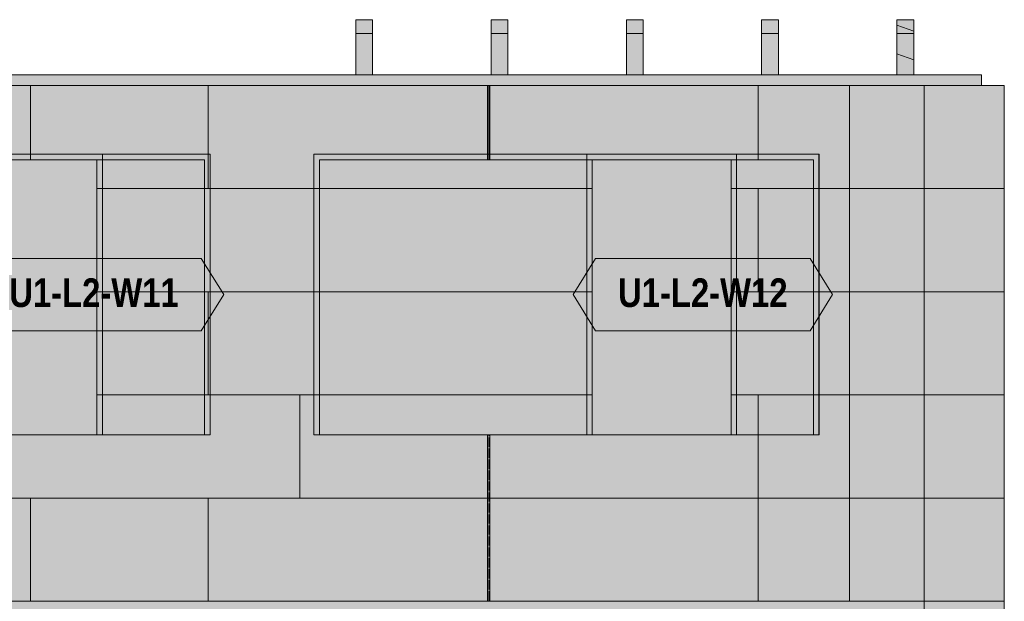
# Model space of a CAD drawing. Header units: millimetres. Extents: x -9749 to 3246, y -3965 to 5380.
# Tile 19 of 20: x -4366 to 0, y 2743 to 5321. Entities that reach past the tile are written whole.
import ezdxf
from ezdxf.enums import TextEntityAlignment as Align

# ---------------------------------------------------------------- set-up
doc = ezdxf.new("R2010")
doc.units = ezdxf.units.MM
doc.linetypes.add('DASHED', pattern=[1.524, 1.27, -0.254])
for name, color, linetype in [('FILL-C_CFBB93', 7, 'Continuous'), ('FILL-C_D9C49A', 7, 'Continuous'), ('FILL-EPS', 7, 'Continuous'), ('FILL-LIGHT', 7, 'Continuous'), ('FILL-TIMBER', 7, 'Continuous'), ('FILL-WHITE', 7, 'Continuous'), ('LINE-C_2E8C94', 7, 'Continuous'), ('LINE-C_337880', 7, 'Continuous'), ('LINE-INK', 7, 'Continuous'), ('LINE-STEEL_GREY', 7, 'Continuous'), ('LINE-TEAL_DK', 7, 'Continuous'), ('LINE-TEAL_DK-DASH', 7, 'DASHED'), ('LINE-TIMBER_DK', 7, 'Continuous'), ('TEXT-TEAL_DK', 7, 'Continuous')]:
    doc.layers.add(name, color=color, linetype=linetype)
doc.styles.add('OpenSansCondensed-Bold', font='OpenSansCondensed-Bold.ttf')

msp = doc.modelspace()

# ---------------------------------------------------------------- hatches: boundary and pattern name
at = {"layer": 'FILL-C_CFBB93', "true_color": 0xcfbb93}
h = msp.add_hatch(color=253, dxfattribs=at)
h.dxf.hatch_style = 1
h.paths.add_polyline_path([(-476.2, 5169.6), (-476.2, 5296.2), (-401.2, 5270.3), (-401.2, 5143.8)])
h = msp.add_hatch(color=253, dxfattribs=at)
h.dxf.hatch_style = 1
h.paths.add_polyline_path([(-476.2, 5296.2), (-401.2, 5270.3), (-401.2, 5143.8), (-476.2, 5169.6)])
at = {"layer": 'FILL-C_D9C49A', "true_color": 0xd9c49a}
h = msp.add_hatch(color=9, dxfattribs=at)
h.dxf.hatch_style = 1
h.paths.add_polyline_path([(-2876.2, 5259.1), (-2876.2, 5321), (-2801.2, 5321), (-2801.2, 5259.1)])
h = msp.add_hatch(color=9, dxfattribs=at)
h.dxf.hatch_style = 1
h.paths.add_polyline_path([(-2876.2, 5321), (-2801.2, 5321), (-2801.2, 5259.1), (-2876.2, 5259.1)])
h = msp.add_hatch(color=9, dxfattribs=at)
h.dxf.hatch_style = 1
h.paths.add_polyline_path([(-2276.2, 5259.1), (-2276.2, 5321), (-2201.2, 5321), (-2201.2, 5259.1)])
h = msp.add_hatch(color=9, dxfattribs=at)
h.dxf.hatch_style = 1
h.paths.add_polyline_path([(-2276.2, 5321), (-2201.2, 5321), (-2201.2, 5259.1), (-2276.2, 5259.1)])
h = msp.add_hatch(color=9, dxfattribs=at)
h.dxf.hatch_style = 1
h.paths.add_polyline_path([(-1676.2, 5259.1), (-1676.2, 5321), (-1601.2, 5321), (-1601.2, 5259.1)])
h = msp.add_hatch(color=9, dxfattribs=at)
h.dxf.hatch_style = 1
h.paths.add_polyline_path([(-1676.2, 5321), (-1601.2, 5321), (-1601.2, 5259.1), (-1676.2, 5259.1)])
h = msp.add_hatch(color=9, dxfattribs=at)
h.dxf.hatch_style = 1
h.paths.add_polyline_path([(-1076.2, 5259.1), (-1076.2, 5321), (-1001.2, 5321), (-1001.2, 5259.1)])
h = msp.add_hatch(color=9, dxfattribs=at)
h.dxf.hatch_style = 1
h.paths.add_polyline_path([(-1076.2, 5321), (-1001.2, 5321), (-1001.2, 5259.1), (-1076.2, 5259.1)])
h = msp.add_hatch(color=9, dxfattribs=at)
h.dxf.hatch_style = 1
h.paths.add_polyline_path([(-476.2, 5259.1), (-476.2, 5321), (-401.2, 5321), (-401.2, 5259.1)])
h = msp.add_hatch(color=9, dxfattribs=at)
h.dxf.hatch_style = 1
h.paths.add_polyline_path([(-476.2, 5321), (-401.2, 5321), (-401.2, 5259.1), (-476.2, 5259.1)])
at = {"layer": 'FILL-EPS', "true_color": 0xccffff}
h = msp.add_hatch(color=7, dxfattribs=at)
h.dxf.hatch_style = 1
h.paths.add_polyline_path([(-7493.1, 5029.2), (-355.9, 5029.2), (-355.9, 2743.2), (-7493.1, 2743.2)])
h.paths.add_polyline_path([(-3037.5, 4699.9), (-3037.5, 3480.2), (-1212, 3480.2), (-1212, 4699.9)], flags=0)
h.paths.add_polyline_path([(-4725, 4699.9), (-4725, 3480.2), (-4024.5, 3480.2), (-4024.5, 4699.9)], flags=0)
h.paths.add_polyline_path([(-5657.5, 4699.9), (-6638, 4699.9), (-6638, 3480.2), (-5657.5, 3480.2)], flags=0)
h = msp.add_hatch(color=7, dxfattribs=at)
h.dxf.hatch_style = 1
h.paths.add_polyline_path([(-7493.1, 5029.2), (-355.9, 5029.2), (-355.9, 2743.2), (-7493.1, 2743.2)])
h.paths.add_polyline_path([(-3062.5, 3480.2), (-1187, 3480.2), (-1187, 4724.9), (-3062.5, 4724.9)], flags=0)
h.paths.add_polyline_path([(-4750, 3480.2), (-3999.5, 3480.2), (-3999.5, 4724.9), (-4750, 4724.9)], flags=0)
h.paths.add_polyline_path([(-6663, 3480.2), (-5632.5, 3480.2), (-5632.5, 4724.9), (-6663, 4724.9)], flags=0)
h = msp.add_hatch(color=7, dxfattribs=at)
h.dxf.hatch_style = 1
h.paths.add_polyline_path([(-7493.1, 5029.2), (-355.9, 5029.2), (-355.9, 2743.2), (-7493.1, 2743.2)])
h.paths.add_polyline_path([(-1852, 4724.9), (-1852, 3480.2), (-821.5, 3480.2), (-821.5, 4724.9)], flags=0)
h.paths.add_polyline_path([(-4552, 4724.9), (-4552, 3480.2), (-3521.5, 3480.2), (-3521.5, 4724.9)], flags=0)
h.paths.add_polyline_path([(-5911.5, 4724.9), (-6662, 4724.9), (-6662, 3632.6), (-5911.5, 3632.6)], flags=0)
h = msp.add_hatch(color=7, dxfattribs=at)
h.dxf.hatch_style = 1
h.paths.add_polyline_path([(-7493.1, 2743.2), (-7493.1, 5029.2), (-355.9, 5029.2), (-355.9, 2743.2)])
h.paths.add_polyline_path([(-846.5, 3480.2), (-846.5, 4699.9), (-1827, 4699.9), (-1827, 3480.2)], flags=0)
h.paths.add_polyline_path([(-4527, 3480.2), (-3546.5, 3480.2), (-3546.5, 4699.9), (-4527, 4699.9)], flags=0)
h.paths.add_polyline_path([(-6637, 3632.6), (-5936.5, 3632.6), (-5936.5, 4699.9), (-6637, 4699.9)], flags=0)
h = msp.add_hatch(color=7, dxfattribs=at)
h.dxf.hatch_style = 1
h.paths.add_polyline_path([(-355.8, 5030.8), (-355.6, 5029.2), (0, 5029.2), (0, 2743.2), (-355.6, 2743.2), (-355.9, 2743.2), (-355.9, 5029.2), (-355.9, 5029.2), (-355.9, 5029.2), (-355.9, 5030.8), (-355.8, 5030.8)])
h = msp.add_hatch(color=7, dxfattribs=at)
h.dxf.hatch_style = 1
h.paths.add_polyline_path([(-355.9, 5029.2), (-354.3, 5029.4), (-354.3, 5029.3), (-354.3, 5029.3), (-354.3, 5029.3), (-354.3, 5029.3), (-354.3, 5029.3), (-354.3, 5029.3)])
h = msp.add_hatch(color=7, dxfattribs=at)
h.dxf.hatch_style = 1
h.paths.add_polyline_path([(-355.9, 5029.2), (-354.3, 5029.4), (-354.3, 5029.3), (-354.3, 5029.3), (-354.3, 5029.3), (-354.3, 5029.3), (-354.3, 5029.3), (-354.3, 5029.3), (-354.3, 5029.3)])
h = msp.add_hatch(color=7, dxfattribs=at)
h.dxf.hatch_style = 1
h.paths.add_polyline_path([(-355.9, 5029.2), (0, 5029.2), (0, 2743.2), (-355.9, 2743.2)])
h = msp.add_hatch(color=7, dxfattribs=at)
h.dxf.hatch_style = 1
h.paths.add_polyline_path([(-355.8, 2741.6), (-355.9, 2741.6), (-355.9, 5029.2), (-355.6, 5029.2), (0, 5029.2), (0, 2743.2), (-355.6, 2743.2), (-355.8, 2741.6)])
h = msp.add_hatch(color=7, dxfattribs=at)
h.dxf.hatch_style = 1
h.paths.add_polyline_path([(-355.9, 2743.2), (-355.9, 5029.2), (0, 5029.2), (0, 2743.2)])
h = msp.add_hatch(color=7, dxfattribs=at)
h.dxf.hatch_style = 1
h.paths.add_polyline_path([(-355.6, 5029.2), (0, 5029.2), (0, 2743.2), (-355.6, 2743.2)])
h = msp.add_hatch(color=7, dxfattribs=at)
h.dxf.hatch_style = 1
h.paths.add_polyline_path([(-355.6, 2743.2), (-355.6, 5029.2), (0, 5029.2), (0, 2743.2)])
h = msp.add_hatch(color=7, dxfattribs=at)
h.dxf.hatch_style = 1
h.paths.add_polyline_path([(-4750, 4724.9), (-3999.5, 4724.9), (-3999.5, 3480.2), (-4024.5, 3480.2), (-4024.5, 4699.9), (-4725, 4699.9), (-4725, 3480.2), (-4750, 3480.2)])
h = msp.add_hatch(color=7, dxfattribs=at)
h.dxf.hatch_style = 1
h.paths.add_polyline_path([(-4552, 4724.9), (-3521.5, 4724.9), (-3521.5, 3480.2), (-3546.5, 3480.2), (-3546.5, 4699.9), (-4527, 4699.9), (-4527, 3480.2), (-4552, 3480.2)])
h = msp.add_hatch(color=7, dxfattribs=at)
h.dxf.hatch_style = 1
h.paths.add_polyline_path([(-3062.5, 4724.9), (-1187, 4724.9), (-1187, 3480.2), (-1212, 3480.2), (-1212, 4699.9), (-3037.5, 4699.9), (-3037.5, 3480.2), (-3062.5, 3480.2)])
h = msp.add_hatch(color=7, dxfattribs=at)
h.dxf.hatch_style = 1
h.paths.add_polyline_path([(-1852, 4724.9), (-821.5, 4724.9), (-821.5, 3480.2), (-846.5, 3480.2), (-846.5, 4699.9), (-1827, 4699.9), (-1827, 3480.2), (-1852, 3480.2)])
h = msp.add_hatch(color=7, dxfattribs=at)
h.dxf.hatch_style = 1
h.paths.add_polyline_path([(-7493.1, 2743.2), (-355.9, 2743.2), (-355.9, 0), (-5608, 0), (-5608, 2109.1), (-6628.5, 2109.1), (-6628.5, 0), (-7493.1, 0)])
h.paths.add_polyline_path([(-3037.5, 2109.1), (-3037.5, 737), (-1212, 737), (-1212, 2109.1)], flags=0)
h.paths.add_polyline_path([(-4725, 2109.1), (-4725, 737), (-4024.5, 737), (-4024.5, 2109.1)], flags=0)
h = msp.add_hatch(color=7, dxfattribs=at)
h.dxf.hatch_style = 1
h.paths.add_polyline_path([(-7493.1, 2743.2), (-355.9, 2743.2), (-355.9, 0), (-5583, 0), (-5583, 2134.1), (-6653.5, 2134.1), (-6653.5, 0), (-7493.1, 0)])
h.paths.add_polyline_path([(-3062.5, 737), (-1187, 737), (-1187, 2134.1), (-3062.5, 2134.1)], flags=0)
h.paths.add_polyline_path([(-4750, 737), (-3999.5, 737), (-3999.5, 2134.1), (-4750, 2134.1)], flags=0)
h = msp.add_hatch(color=7, dxfattribs=at)
h.dxf.hatch_style = 1
h.paths.add_polyline_path([(-7493.1, 2743.2), (-355.9, 2743.2), (-355.9, 0), (-4457.5, 0), (-4457.5, 2134.1), (-5528, 2134.1), (-5528, 0), (-7493.1, 0)])
h.paths.add_polyline_path([(-1074, 2134.1), (-2949.5, 2134.1), (-2949.5, 1041.8), (-1074, 1041.8)], flags=0)
h.paths.add_polyline_path([(-6136.5, 2134.1), (-6887, 2134.1), (-6887, 1041.8), (-6136.5, 1041.8)], flags=0)
h = msp.add_hatch(color=7, dxfattribs=at)
h.dxf.hatch_style = 1
h.paths.add_polyline_path([(-7493.1, 0), (-7493.1, 2743.2), (-355.9, 2743.2), (-355.9, 0), (-4482.5, 0), (-4482.5, 2109.1), (-5503, 2109.1), (-5503, 0)])
h.paths.add_polyline_path([(-2924.5, 1041.8), (-1099, 1041.8), (-1099, 2109.1), (-2924.5, 2109.1)], flags=0)
h.paths.add_polyline_path([(-6862, 1041.8), (-6161.5, 1041.8), (-6161.5, 2109.1), (-6862, 2109.1)], flags=0)
h = msp.add_hatch(color=7, dxfattribs=at)
h.dxf.hatch_style = 1
h.paths.add_polyline_path([(-355.8, 2744.8), (-355.6, 2743.2), (0, 2743.2), (0, 0), (-355.6, 0), (-355.9, 0), (-355.9, 2743.2), (-355.9, 2743.2), (-355.9, 2743.2), (-355.9, 2744.8)])
h = msp.add_hatch(color=7, dxfattribs=at)
h.dxf.hatch_style = 1
h.paths.add_polyline_path([(-355.9, 2743.2), (-354.3, 2743.5), (-354.3, 2743.4), (-354.3, 2743.4), (-354.3, 2743.4), (-354.3, 2743.4), (-354.3, 2743.4), (-354.3, 2743.4), (-354.3, 2743.4)])
h = msp.add_hatch(color=7, dxfattribs=at)
h.dxf.hatch_style = 1
h.paths.add_polyline_path([(-355.9, 2743.2), (-354.3, 2743.4), (-354.3, 2743.4), (-354.3, 2743.4), (-354.3, 2743.4), (-354.3, 2743.4), (-354.3, 2743.4), (-354.3, 2743.4), (-354.3, 2743.4)])
h = msp.add_hatch(color=7, dxfattribs=at)
h.dxf.hatch_style = 1
h.paths.add_polyline_path([(-355.9, 2743.2), (0, 2743.2), (0, 0), (-355.9, 0)])
h = msp.add_hatch(color=7, dxfattribs=at)
h.dxf.hatch_style = 1
h.paths.add_polyline_path([(-355.8, -1.6), (-355.9, -1.6), (-355.9, 2743.2), (-355.6, 2743.2), (0, 2743.2), (0, 0), (-355.6, 0)])
h = msp.add_hatch(color=7, dxfattribs=at)
h.dxf.hatch_style = 1
h.paths.add_polyline_path([(-355.9, 0), (-355.9, 2743.2), (0, 2743.2), (0, 0)])
h = msp.add_hatch(color=7, dxfattribs=at)
h.dxf.hatch_style = 1
h.paths.add_polyline_path([(-355.6, 2743.2), (0, 2743.2), (0, 0), (-355.6, 0)])
h = msp.add_hatch(color=7, dxfattribs=at)
h.dxf.hatch_style = 1
h.paths.add_polyline_path([(-355.6, 0), (-355.6, 2743.2), (0, 2743.2), (0, 0)])
at = {"layer": 'FILL-LIGHT', "true_color": 0xd9d9d9}
h = msp.add_hatch(color=254, dxfattribs=at)
h.dxf.hatch_style = 1
h.paths.add_polyline_path([(-7747.4, 5029.2), (-7747.4, 5076), (-101.6, 5076), (-101.6, 5029.2)])
h = msp.add_hatch(color=254, dxfattribs=at)
h.dxf.hatch_style = 1
h.paths.add_polyline_path([(-7747.4, 5076), (-251.6, 5076), (-101.6, 5076), (-101.6, 5029.2), (-7597.4, 5029.2), (-7747.4, 5029.2)])
h = msp.add_hatch(color=254, dxfattribs=at)
h.dxf.hatch_style = 1
h.paths.add_polyline_path([(-7747.4, 5029.2), (-7747.4, 5076), (-7597.4, 5076), (-101.6, 5076), (-101.6, 5029.2), (-251.6, 5029.2)])
h = msp.add_hatch(color=254, dxfattribs=at)
h.dxf.hatch_style = 1
h.paths.add_polyline_path([(-7747.4, 5029.2), (-7747.4, 5076), (-101.6, 5076), (-101.6, 5029.2)])
at = {"layer": 'FILL-TIMBER', "true_color": 0xedd6a8}
h = msp.add_hatch(color=41, dxfattribs=at)
h.dxf.hatch_style = 1
h.paths.add_polyline_path([(-476.2, 5169.6), (-476.2, 5321), (-401.2, 5321), (-401.2, 5143.8), (-476.2, 5169.6)])
h = msp.add_hatch(color=41, dxfattribs=at)
h.dxf.hatch_style = 1
h.paths.add_polyline_path([(-476.2, 5296.2), (-476.2, 5321), (-401.2, 5321), (-401.2, 5270.3), (-476.2, 5296.2)])
h = msp.add_hatch(color=41, dxfattribs=at)
h.dxf.hatch_style = 1
h.paths.add_polyline_path([(-476.2, 5296.2), (-476.2, 5321), (-401.2, 5321), (-401.2, 5270.3), (-476.2, 5296.2)])
h = msp.add_hatch(color=41, dxfattribs=at)
h.dxf.hatch_style = 1
h.paths.add_polyline_path([(-476.2, 5169.6), (-476.2, 5321), (-401.2, 5321), (-401.2, 5143.8), (-476.2, 5169.6)])
h = msp.add_hatch(color=41, dxfattribs=at)
h.dxf.hatch_style = 1
h.paths.add_polyline_path([(-2876.2, 5259.1), (-2801.2, 5259.1), (-2801.2, 5076), (-2876.2, 5076), (-2876.2, 5259.1)])
h = msp.add_hatch(color=41, dxfattribs=at)
h.dxf.hatch_style = 1
h.paths.add_polyline_path([(-2876.2, 5076), (-2876.2, 5259.1), (-2801.2, 5259.1), (-2801.2, 5076)])
h = msp.add_hatch(color=41, dxfattribs=at)
h.dxf.hatch_style = 1
h.paths.add_polyline_path([(-2276.2, 5259.1), (-2201.2, 5259.1), (-2201.2, 5076), (-2276.2, 5076), (-2276.2, 5259.1)])
h = msp.add_hatch(color=41, dxfattribs=at)
h.dxf.hatch_style = 1
h.paths.add_polyline_path([(-2276.2, 5076), (-2276.2, 5259.1), (-2201.2, 5259.1), (-2201.2, 5076)])
h = msp.add_hatch(color=41, dxfattribs=at)
h.dxf.hatch_style = 1
h.paths.add_polyline_path([(-1676.2, 5259.1), (-1601.2, 5259.1), (-1601.2, 5076), (-1676.2, 5076)])
h = msp.add_hatch(color=41, dxfattribs=at)
h.dxf.hatch_style = 1
h.paths.add_polyline_path([(-1676.2, 5076), (-1676.2, 5259.1), (-1601.2, 5259.1), (-1601.2, 5076)])
h = msp.add_hatch(color=41, dxfattribs=at)
h.dxf.hatch_style = 1
h.paths.add_polyline_path([(-1076.2, 5259.1), (-1001.2, 5259.1), (-1001.2, 5076), (-1076.2, 5076)])
h = msp.add_hatch(color=41, dxfattribs=at)
h.dxf.hatch_style = 1
h.paths.add_polyline_path([(-1076.2, 5076), (-1076.2, 5259.1), (-1001.2, 5259.1), (-1001.2, 5076)])
h = msp.add_hatch(color=41, dxfattribs=at)
h.dxf.hatch_style = 1
h.paths.add_polyline_path([(-476.2, 5259.1), (-401.2, 5259.1), (-401.2, 5076), (-476.2, 5076)])
h = msp.add_hatch(color=41, dxfattribs=at)
h.dxf.hatch_style = 1
h.paths.add_polyline_path([(-476.2, 5076), (-476.2, 5259.1), (-401.2, 5259.1), (-401.2, 5076)])
at = {"layer": 'FILL-WHITE', "true_color": 0xffffff}
h = msp.add_hatch(color=7, dxfattribs=at)
h.dxf.hatch_style = 1
h.paths.add_polyline_path([(-4552, 3480.2), (-4552, 4724.4), (-3522, 4724.4), (-3522, 3480.2)])
h = msp.add_hatch(color=7, dxfattribs=at)
h.dxf.hatch_style = 1
h.paths.add_polyline_path([(-4552, 4724.4), (-3522, 4724.4), (-3522, 3480.2), (-4552, 3480.2)])
h = msp.add_hatch(color=7, dxfattribs=at)
h.dxf.hatch_style = 1
h.paths.add_polyline_path([(-4552, 4724.4), (-3522, 4724.4), (-3522, 3480.2), (-4552, 3480.2)])
h = msp.add_hatch(color=7, dxfattribs=at)
h.dxf.hatch_style = 1
h.paths.add_polyline_path([(-1852, 3480.2), (-1852, 4724.4), (-822, 4724.4), (-822, 3480.2)])
h = msp.add_hatch(color=7, dxfattribs=at)
h.dxf.hatch_style = 1
h.paths.add_polyline_path([(-1852, 4724.4), (-822, 4724.4), (-822, 3480.2), (-1852, 3480.2)])
h = msp.add_hatch(color=7, dxfattribs=at)
h.dxf.hatch_style = 1
h.paths.add_polyline_path([(-1852, 4724.4), (-822, 4724.4), (-822, 3480.2), (-1852, 3480.2)])
h = msp.add_hatch(color=7, dxfattribs=at)
h.dxf.hatch_style = 1
h.paths.add_polyline_path([(-4612.7, 4102.3), (-4512.7, 4262.3), (-3561.3, 4262.3), (-3461.3, 4102.3), (-3561.3, 3942.3), (-4512.7, 3942.3)])
h = msp.add_hatch(color=7, dxfattribs=at)
h.dxf.hatch_style = 1
h.paths.add_polyline_path([(-1912.7, 4102.3), (-1812.7, 4262.3), (-861.3, 4262.3), (-761.3, 4102.3), (-861.3, 3942.3), (-1812.7, 3942.3)])

# ---------------------------------------------------------------- linework, layer by layer
at = {"layer": 'LINE-C_2E8C94', "lineweight": 5}
for points in [[(-7493.1, 5029.2), (-355.9, 5029.2), (-355.9, 2743.2), (-7493.1, 2743.2)], [(-7493.1, 5029.2), (-355.9, 5029.2), (-355.9, 2743.2), (-7493.1, 2743.2)], [(-7493.1, 5029.2), (-355.9, 5029.2), (-355.9, 2743.2), (-7493.1, 2743.2)], [(-7493.1, 2743.2), (-7493.1, 5029.2), (-355.9, 5029.2), (-355.9, 2743.2)], [(-355.8, 5030.8), (-355.6, 5029.2), (0, 5029.2), (0, 2743.2), (0, 2743.2), (0, 2743.2), (-355.6, 2743.2), (-355.9, 2743.2), (-355.9, 5029.2), (-355.9, 5029.2), (-355.9, 5029.2), (-355.9, 5030.8), (-355.8, 5030.8), (-355.8, 5030.8)], [(-355.9, 5029.2), (-354.3, 5029.4), (-354.3, 5029.3), (-354.3, 5029.3), (-354.3, 5029.3), (-354.3, 5029.3), (-354.3, 5029.3), (-354.3, 5029.3)], [(-355.9, 5029.2), (-354.3, 5029.4), (-354.3, 5029.3), (-354.3, 5029.3), (-354.3, 5029.3), (-354.3, 5029.3), (-354.3, 5029.3), (-354.3, 5029.3), (-354.3, 5029.3)], [(-355.9, 5029.2), (-355.9, 5029.2), (-355.9, 5029.2), (0, 5029.2), (0, 2743.2), (0, 2743.2), (-355.9, 2743.2), (-355.9, 5029.2)], [(-355.8, 2741.6), (-355.9, 2741.6), (-355.9, 5029.2), (-355.6, 5029.2), (0, 5029.2), (0, 2743.2), (-355.6, 2743.2), (-355.8, 2741.6), (-355.8, 2741.6)], [(-355.9, 2743.2), (-355.9, 5029.2), (0, 5029.2), (0, 5029.2), (0, 5029.2), (0, 5029.2), (0, 2743.2)], [(-355.6, 5029.2), (0, 5029.2), (0, 2743.2), (0, 2743.2), (0, 2743.2), (-355.6, 2743.2)], [(-355.6, 2743.2), (-355.6, 2743.2), (-355.6, 5029.2), (0, 5029.2), (0, 2743.2), (-355.6, 2743.2)], [(-4750, 4724.9), (-3999.5, 4724.9), (-3999.5, 3480.2), (-4024.5, 3480.2), (-4024.5, 4699.9), (-4725, 4699.9), (-4725, 3480.2), (-4750, 3480.2)], [(-4750, 3480.2), (-3999.5, 3480.2), (-3999.5, 4724.9), (-4750, 4724.9)], [(-4552, 4724.9), (-4552, 3480.2), (-3521.5, 3480.2), (-3521.5, 4724.9)], [(-4552, 4724.9), (-3521.5, 4724.9), (-3521.5, 3480.2), (-3546.5, 3480.2), (-3546.5, 4699.9), (-4527, 4699.9), (-4527, 3480.2), (-4552, 3480.2)], [(-3062.5, 4724.9), (-1187, 4724.9), (-1187, 3480.2), (-1212, 3480.2), (-1212, 4699.9), (-3037.5, 4699.9), (-3037.5, 3480.2), (-3062.5, 3480.2)], [(-3062.5, 3480.2), (-1187, 3480.2), (-1187, 4724.9), (-3062.5, 4724.9)], [(-1852, 4724.9), (-1852, 3480.2), (-821.5, 3480.2), (-821.5, 4724.9)], [(-1852, 4724.9), (-821.5, 4724.9), (-821.5, 3480.2), (-846.5, 3480.2), (-846.5, 4699.9), (-1827, 4699.9), (-1827, 3480.2), (-1852, 3480.2)], [(-4725, 4699.9), (-4725, 3480.2), (-4024.5, 3480.2), (-4024.5, 4699.9)], [(-4527, 3480.2), (-3546.5, 3480.2), (-3546.5, 4699.9), (-4527, 4699.9)], [(-3037.5, 4699.9), (-3037.5, 3480.2), (-1212, 3480.2), (-1212, 4699.9)], [(-846.5, 3480.2), (-846.5, 4699.9), (-1827, 4699.9), (-1827, 3480.2)], [(-7493.1, 2743.2), (-355.9, 2743.2), (-355.9, 0), (-5608, 0), (-5608, 2109.1), (-6628.5, 2109.1), (-6628.5, 0), (-7493.1, 0)], [(-7493.1, 2743.2), (-355.9, 2743.2), (-355.9, 0), (-5583, 0), (-5583, 2134.1), (-6653.5, 2134.1), (-6653.5, 0), (-7493.1, 0)], [(-7493.1, 2743.2), (-355.9, 2743.2), (-355.9, 0), (-4457.5, 0), (-4457.5, 2134.1), (-5528, 2134.1), (-5528, 0), (-7493.1, 0)], [(-7493.1, 0), (-7493.1, 2743.2), (-355.9, 2743.2), (-355.9, 0), (-4482.5, 0), (-4482.5, 2109.1), (-5503, 2109.1), (-5503, 0)], [(-355.8, 2744.8), (-355.6, 2743.2), (0, 2743.2), (0, 0), (0, 0), (0, 0), (-355.6, 0), (-355.6, 0), (-355.9, 0), (-355.9, 2743.2), (-355.9, 2743.2), (-355.9, 2743.2), (-355.9, 2744.8)], [(-355.9, 2743.2), (-354.3, 2743.5), (-354.3, 2743.4), (-354.3, 2743.4), (-354.3, 2743.4), (-354.3, 2743.4), (-354.3, 2743.4), (-354.3, 2743.4), (-354.3, 2743.4)], [(-355.9, 2743.2), (-354.3, 2743.4), (-354.3, 2743.4), (-354.3, 2743.4), (-354.3, 2743.4), (-354.3, 2743.4), (-354.3, 2743.4), (-354.3, 2743.4), (-354.3, 2743.4)], [(-355.9, 2743.2), (-355.9, 2743.2), (0, 2743.2), (0, 0), (-355.9, 0), (-355.9, 2743.2)], [(-355.8, -1.6), (-355.9, -1.6), (-355.9, 2743.2), (-355.6, 2743.2), (-355.6, 2743.2), (0, 2743.2), (0, 2743.2), (0, 0), (-355.6, 0)], [(-355.9, 0), (-355.9, 0), (-355.9, 2743.2), (0, 2743.2), (0, 2743.2), (0, 2743.2), (0, 0)], [(-355.6, 2743.2), (-355.6, 2743.2), (-355.6, 2743.2), (0, 2743.2), (0, 0), (0, 0), (0, 0), (-355.6, 0)], [(-355.6, 0), (-355.6, 2743.2), (0, 2743.2), (0, 2743.2), (0, 0)]]:
    msp.add_lwpolyline(points, close=True, dxfattribs=at)
at = {"layer": 'LINE-C_337880', "lineweight": 5}
for p, q in [((-4318.4, 4700.9), (-4318.4, 5028.2)), ((-4318.4, 4725.9), (-4318.4, 5028.2)), ((-3530.6, 4725.9), (-3530.6, 5028.2)), ((-3530.6, 4572), (-3530.6, 5028.2)), ((-2291.2, 4700.9), (-2291.2, 5028.2)), ((-2291.2, 4725.9), (-2291.2, 5028.2)), ((-2281.6, 4700.9), (-2281.6, 5028.2)), ((-2281.6, 4725.9), (-2281.6, 5028.2)), ((-1092.2, 4725.9), (-1092.2, 5028.2)), ((-1092.2, 4700.9), (-1092.2, 5028.2)), ((-685.8, 4572), (-685.8, 5028.2)), ((-685.8, 4572), (-685.8, 5028.2)), ((-4318.4, 4700.9), (-4318.4, 4723.9)), ((-3530.6, 4572), (-3530.6, 4723.9)), ((-2291.2, 4700.9), (-2291.2, 4723.9)), ((-2281.6, 4700.9), (-2281.6, 4723.9)), ((-1092.2, 4700.9), (-1092.2, 4723.9)), ((-4023.5, 4572), (-3038.5, 4572)), ((-4023.5, 4572), (-4000.5, 4572)), ((-3998.5, 4572), (-3063.5, 4572)), ((-3530.6, 4572), (-1828, 4572)), ((-3520.5, 4572), (-1853, 4572)), ((-3061.5, 4572), (-3038.5, 4572)), ((-1851, 4572), (-1828, 4572)), ((-1211, 4572), (-1092.2, 4572)), ((-1211, 4572), (-1188, 4572)), ((-1186, 4572), (-1092.2, 4572)), ((-1092.2, 4114.8), (-1092.2, 4572)), ((-1092.2, 4572), (-685.8, 4572)), ((-1092.2, 4114.8), (-1092.2, 4572)), ((-1092.2, 4572), (-685.8, 4572)), ((-845.5, 4572), (-822.5, 4572)), ((-845.5, 4572), (-685.8, 4572)), ((-820.5, 4572), (-685.8, 4572)), ((-685.8, 4572), (-356.9, 4572)), ((-685.8, 4572), (-356.9, 4572)), ((-685.8, 4114.8), (-685.8, 4572)), ((-685.8, 4572), (-356.9, 4572)), ((-685.8, 4114.8), (-685.8, 4572)), ((-685.8, 4572), (-356.9, 4572)), ((-354.8, 4572), (-1, 4572)), ((-354.8, 4572), (-1, 4572)), ((-354.8, 4572), (-1, 4572)), ((-354.8, 4572), (-1, 4572)), ((-354.6, 4572), (-1, 4572)), ((-354.6, 4572), (-1, 4572)), ((-4023.5, 4114.8), (-3038.5, 4114.8)), ((-4023.5, 4114.8), (-4000.5, 4114.8)), ((-3998.5, 4114.8), (-3063.5, 4114.8)), ((-3530.6, 3657.6), (-3530.6, 4114.8)), ((-3530.6, 3657.6), (-3530.6, 4114.8)), ((-3530.6, 4114.8), (-1828, 4114.8)), ((-3520.5, 4114.8), (-1853, 4114.8)), ((-3061.5, 4114.8), (-3038.5, 4114.8)), ((-1851, 4114.8), (-1828, 4114.8)), ((-1211, 4114.8), (-1092.2, 4114.8)), ((-1211, 4114.8), (-1188, 4114.8)), ((-1186, 4114.8), (-1092.2, 4114.8)), ((-1092.2, 4114.8), (-685.8, 4114.8)), ((-1092.2, 4114.8), (-685.8, 4114.8)), ((-845.5, 4114.8), (-822.5, 4114.8)), ((-845.5, 4114.8), (-685.8, 4114.8)), ((-820.5, 4114.8), (-685.8, 4114.8)), ((-685.8, 3657.6), (-685.8, 4114.8)), ((-685.8, 4114.8), (-356.9, 4114.8)), ((-685.8, 3657.6), (-685.8, 4114.8)), ((-685.8, 4114.8), (-356.9, 4114.8)), ((-685.8, 4114.8), (-356.9, 4114.8)), ((-685.8, 4114.8), (-356.9, 4114.8)), ((-354.8, 4114.8), (-1, 4114.8)), ((-354.8, 4114.8), (-1, 4114.8)), ((-354.8, 4114.8), (-1, 4114.8)), ((-354.8, 4114.8), (-1, 4114.8)), ((-354.6, 4114.8), (-1, 4114.8)), ((-354.6, 4114.8), (-1, 4114.8)), ((-4023.5, 3657.6), (-3038.5, 3657.6)), ((-4023.5, 3657.6), (-4000.5, 3657.6)), ((-3998.5, 3657.6), (-3063.5, 3657.6)), ((-3530.6, 3657.6), (-3124.2, 3657.6)), ((-3520.5, 3657.6), (-3124.2, 3657.6)), ((-3124.2, 3200.4), (-3124.2, 3657.6)), ((-3124.2, 3657.6), (-1853, 3657.6)), ((-3124.2, 3200.4), (-3124.2, 3657.6)), ((-3124.2, 3657.6), (-1828, 3657.6)), ((-3061.5, 3657.6), (-3038.5, 3657.6)), ((-1851, 3657.6), (-1828, 3657.6)), ((-1211, 3657.6), (-1092.2, 3657.6)), ((-1211, 3657.6), (-1188, 3657.6)), ((-1186, 3657.6), (-1092.2, 3657.6)), ((-1092.2, 3200.4), (-1092.2, 3657.6)), ((-1092.2, 3657.6), (-685.8, 3657.6)), ((-1092.2, 3200.4), (-1092.2, 3657.6)), ((-1092.2, 3657.6), (-685.8, 3657.6)), ((-845.5, 3657.6), (-822.5, 3657.6)), ((-845.5, 3657.6), (-685.8, 3657.6)), ((-820.5, 3657.6), (-685.8, 3657.6)), ((-685.8, 3657.6), (-356.9, 3657.6)), ((-685.8, 3657.6), (-356.9, 3657.6)), ((-685.8, 3200.4), (-685.8, 3657.6)), ((-685.8, 3657.6), (-356.9, 3657.6)), ((-685.8, 3200.4), (-685.8, 3657.6)), ((-685.8, 3657.6), (-356.9, 3657.6)), ((-354.8, 3657.6), (-1, 3657.6)), ((-354.8, 3657.6), (-1, 3657.6)), ((-354.8, 3657.6), (-1, 3657.6)), ((-354.8, 3657.6), (-1, 3657.6)), ((-354.6, 3657.6), (-1, 3657.6)), ((-354.6, 3657.6), (-1, 3657.6)), ((-2291.2, 3200.4), (-2291.2, 3479.2)), ((-2291.2, 3200.4), (-2291.2, 3479.2)), ((-2281.6, 3200.4), (-2281.6, 3479.2)), ((-2281.6, 3200.4), (-2281.6, 3479.2)), ((-5562.6, 3200.4), (-3530.6, 3200.4)), ((-5562.6, 3200.4), (-3530.6, 3200.4)), ((-4724.8, 3200.4), (-4318.4, 3200.4)), ((-4724.8, 3200.4), (-4318.4, 3200.4)), ((-4318.4, 2744.2), (-4318.4, 3200.4)), ((-4318.4, 3200.4), (-2291.2, 3200.4)), ((-4318.4, 2744.2), (-4318.4, 3200.4)), ((-4318.4, 3200.4), (-2291.2, 3200.4)), ((-3530.6, 2744.2), (-3530.6, 3200.4)), ((-3530.6, 3200.4), (-3124.2, 3200.4)), ((-3530.6, 2744.2), (-3530.6, 3200.4)), ((-3530.6, 3200.4), (-3124.2, 3200.4)), ((-3124.2, 3200.4), (-1092.2, 3200.4)), ((-3124.2, 3200.4), (-1092.2, 3200.4)), ((-2291.2, 2744.2), (-2291.2, 3200.4)), ((-2291.2, 2744.2), (-2291.2, 3200.4)), ((-2281.6, 2744.2), (-2281.6, 3200.4)), ((-2281.6, 3200.4), (-1092.2, 3200.4)), ((-2281.6, 2744.2), (-2281.6, 3200.4)), ((-2281.6, 3200.4), (-1092.2, 3200.4)), ((-1092.2, 3200.4), (-685.8, 3200.4)), ((-1092.2, 3200.4), (-685.8, 3200.4)), ((-1092.2, 2744.2), (-1092.2, 3200.4)), ((-1092.2, 3200.4), (-685.8, 3200.4)), ((-1092.2, 2744.2), (-1092.2, 3200.4)), ((-1092.2, 3200.4), (-685.8, 3200.4)), ((-685.8, 2744.2), (-685.8, 3200.4)), ((-685.8, 3200.4), (-356.9, 3200.4)), ((-685.8, 2744.2), (-685.8, 3200.4)), ((-685.8, 3200.4), (-356.9, 3200.4)), ((-685.8, 3200.4), (-356.9, 3200.4)), ((-685.8, 3200.4), (-356.9, 3200.4)), ((-354.8, 3200.4), (-1, 3200.4)), ((-354.8, 3200.4), (-1, 3200.4)), ((-354.8, 3200.4), (-1, 3200.4)), ((-354.8, 3200.4), (-1, 3200.4)), ((-354.6, 3200.4), (-1, 3200.4)), ((-354.6, 3200.4), (-1, 3200.4))]:
    msp.add_line(p, q, dxfattribs=at)
at = {"layer": 'LINE-INK', "lineweight": 5}
for points in [[(-4552, 4724.4), (-4552, 4724.4), (-3522, 4724.4), (-3522, 4724.4), (-3522, 4724.4), (-3522, 3480.2), (-3522, 3480.2), (-3522, 3480.2), (-4552, 3480.2), (-4552, 3480.2), (-4552, 3480.2), (-4552, 4724.4)], [(-4552, 4724.4), (-4552, 4724.4), (-3522, 4724.4), (-3522, 4724.4), (-3522, 4724.4), (-3522, 3480.2), (-3522, 3480.2), (-3522, 3480.2), (-4552, 3480.2), (-4552, 3480.2), (-4552, 3480.2), (-4552, 4724.4)], [(-1852, 3480.2), (-1852, 3480.2), (-1852, 4724.4), (-1852, 4724.4), (-1852, 4724.4), (-822, 4724.4), (-822, 4724.4), (-822, 4724.4), (-822, 3480.2), (-822, 3480.2), (-822, 3480.2), (-1852, 3480.2)], [(-1852, 3480.2), (-1852, 3480.2), (-1852, 4724.4), (-1852, 4724.4), (-1852, 4724.4), (-822, 4724.4), (-822, 4724.4), (-822, 4724.4), (-822, 3480.2), (-822, 3480.2), (-822, 3480.2), (-1852, 3480.2)]]:
    msp.add_lwpolyline(points, close=True, dxfattribs=at)
at = {"layer": 'LINE-STEEL_GREY', "lineweight": 5}
for points in [[(-7747.4, 5029.2), (-7747.4, 5076), (-101.6, 5076), (-101.6, 5029.2)], [(-7747.4, 5076), (-251.6, 5076), (-251.6, 5076), (-101.6, 5076), (-101.6, 5076), (-101.6, 5029.2), (-101.6, 5029.2), (-7597.4, 5029.2), (-7597.4, 5029.2), (-7747.4, 5029.2), (-7747.4, 5029.2)], [(-7747.4, 5029.2), (-7747.4, 5076), (-7597.4, 5076), (-7597.4, 5076), (-101.6, 5076), (-101.6, 5076), (-101.6, 5029.2), (-251.6, 5029.2), (-251.6, 5029.2)], [(-7747.4, 5029.2), (-7747.4, 5076), (-101.6, 5076), (-101.6, 5076), (-101.6, 5029.2), (-7747.4, 5029.2)]]:
    msp.add_lwpolyline(points, close=True, dxfattribs=at)
at = {"layer": 'LINE-TEAL_DK', "lineweight": 5}
for points in [[(-4612.7, 4102.3), (-4512.7, 4262.3), (-3561.3, 4262.3), (-3461.3, 4102.3), (-3561.3, 3942.3), (-4512.7, 3942.3)], [(-1912.7, 4102.3), (-1812.7, 4262.3), (-861.3, 4262.3), (-761.3, 4102.3), (-861.3, 3942.3), (-1812.7, 3942.3)]]:
    msp.add_lwpolyline(points, close=True, dxfattribs=at)
at = {"layer": 'LINE-TEAL_DK-DASH', "lineweight": 5}
for p, q in [((-2286.4, 4700.9), (-2286.4, 5028.2)), ((-2286.4, 4725.9), (-2286.4, 5028.2)), ((-2286.4, 4700.9), (-2286.4, 4723.9)), ((-2286.4, 2744.2), (-2286.4, 3479.2)), ((-2286.4, 2744.2), (-2286.4, 3479.2))]:
    msp.add_line(p, q, dxfattribs=at)
at = {"layer": 'LINE-TIMBER_DK', "lineweight": 5}
for points in [[(-2876.2, 5259.1), (-2876.2, 5321), (-2801.2, 5321), (-2801.2, 5259.1)], [(-2876.2, 5321), (-2801.2, 5321), (-2801.2, 5259.1), (-2876.2, 5259.1)], [(-2276.2, 5259.1), (-2276.2, 5321), (-2201.2, 5321), (-2201.2, 5259.1)], [(-2276.2, 5321), (-2201.2, 5321), (-2201.2, 5259.1), (-2276.2, 5259.1)], [(-1676.2, 5259.1), (-1676.2, 5321), (-1601.2, 5321), (-1601.2, 5259.1)], [(-1676.2, 5321), (-1601.2, 5321), (-1601.2, 5259.1), (-1676.2, 5259.1)], [(-1076.2, 5259.1), (-1076.2, 5321), (-1001.2, 5321), (-1001.2, 5259.1)], [(-1076.2, 5321), (-1001.2, 5321), (-1001.2, 5259.1), (-1076.2, 5259.1)], [(-476.2, 5259.1), (-476.2, 5321), (-401.2, 5321), (-401.2, 5259.1)], [(-476.2, 5169.6), (-476.2, 5169.6), (-476.2, 5321), (-401.2, 5321), (-401.2, 5321), (-401.2, 5143.8), (-476.2, 5169.6), (-476.2, 5169.6)], [(-476.2, 5296.2), (-476.2, 5296.2), (-476.2, 5321), (-401.2, 5321), (-401.2, 5321), (-401.2, 5270.3), (-476.2, 5296.2), (-476.2, 5296.2)], [(-476.2, 5296.2), (-476.2, 5296.2), (-476.2, 5321), (-401.2, 5321), (-401.2, 5321), (-401.2, 5270.3), (-476.2, 5296.2), (-476.2, 5296.2)], [(-476.2, 5169.6), (-476.2, 5169.6), (-476.2, 5321), (-401.2, 5321), (-401.2, 5321), (-401.2, 5143.8), (-476.2, 5169.6), (-476.2, 5169.6)], [(-476.2, 5321), (-401.2, 5321), (-401.2, 5259.1), (-476.2, 5259.1)], [(-476.2, 5169.6), (-476.2, 5296.2), (-401.2, 5270.3), (-401.2, 5143.8)], [(-476.2, 5296.2), (-401.2, 5270.3), (-401.2, 5143.8), (-476.2, 5169.6)], [(-2876.2, 5259.1), (-2801.2, 5259.1), (-2801.2, 5076), (-2801.2, 5076), (-2801.2, 5076), (-2876.2, 5076), (-2876.2, 5259.1), (-2876.2, 5259.1)], [(-2876.2, 5076), (-2876.2, 5076), (-2876.2, 5076), (-2876.2, 5259.1), (-2801.2, 5259.1), (-2801.2, 5259.1), (-2801.2, 5259.1), (-2801.2, 5076)], [(-2276.2, 5259.1), (-2201.2, 5259.1), (-2201.2, 5076), (-2201.2, 5076), (-2201.2, 5076), (-2276.2, 5076), (-2276.2, 5259.1), (-2276.2, 5259.1)], [(-2276.2, 5076), (-2276.2, 5076), (-2276.2, 5076), (-2276.2, 5259.1), (-2201.2, 5259.1), (-2201.2, 5259.1), (-2201.2, 5259.1), (-2201.2, 5076)], [(-1676.2, 5259.1), (-1601.2, 5259.1), (-1601.2, 5076), (-1676.2, 5076)], [(-1676.2, 5076), (-1676.2, 5259.1), (-1601.2, 5259.1), (-1601.2, 5076)], [(-1076.2, 5259.1), (-1001.2, 5259.1), (-1001.2, 5076), (-1076.2, 5076)], [(-1076.2, 5076), (-1076.2, 5259.1), (-1001.2, 5259.1), (-1001.2, 5076)], [(-476.2, 5259.1), (-401.2, 5259.1), (-401.2, 5076), (-476.2, 5076)], [(-476.2, 5076), (-476.2, 5259.1), (-401.2, 5259.1), (-401.2, 5076)]]:
    msp.add_lwpolyline(points, close=True, dxfattribs=at)

# ---------------------------------------------------------------- texts
at = {"layer": 'TEXT-TEAL_DK', "style": 'OpenSansCondensed-Bold'}
for s, p in [('U1-L2-W11', (-4037, 4047.3)), ('U1-L2-W12', (-1337, 4047.3))]:
    msp.add_text(s, height=127, dxfattribs=at).set_placement(p, align=Align.CENTER)

doc.saveas('drawing.dxf')
